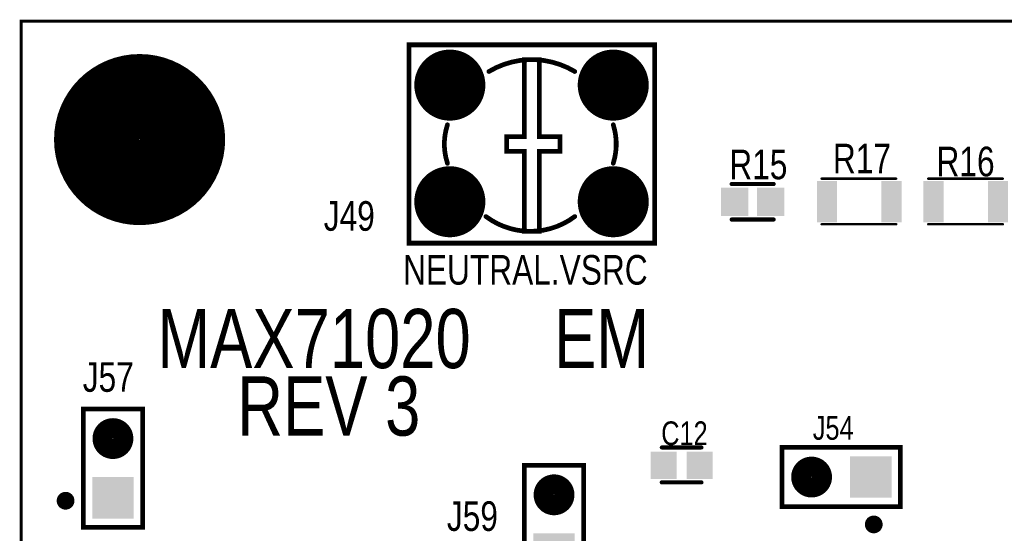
# Model space of a CAD drawing. Extents: x 0.61 to 3.61, y 0.19 to 4.26.
# Tile 10 of 16: x 0.61 to 2.27, y 3.39 to 4.26. Entities that reach past the tile are written whole.
import ezdxf

# ---------------------------------------------------------------- set-up
doc = ezdxf.new("R2010")
doc.units = 0

msp = doc.modelspace()

# ---------------------------------------------------------------- linework, layer by layer
at = {"const_width": 0.005}
msp.add_lwpolyline([(2.562, 4.258), (3.612, 4.258), (3.612, 1.258), (0.612, 1.258), (0.612, 4.258), (2.562, 4.258)], close=True, dxfattribs=at)
at = {"const_width": 0.0025}
msp.add_lwpolyline([(0.6108, 4.258, 1), (0.6132, 4.258, 1)], format="xyb", close=True, dxfattribs=at)
at = {"layer": 'SMT'}
for points, const_width in [([(1.306, 4.15, 1), (1.366, 4.15, 1)], 0.06), ([(1.582, 4.15, 1), (1.642, 4.15, 1)], 0.06), ([(0.74, 4.058, 1), (0.884, 4.058, 1)], 0.145), ([(1.306, 3.953, 1), (1.366, 3.953, 1)], 0.06), ([(1.582, 3.953, 1), (1.642, 3.953, 1)], 0.06), ([(0.75, 3.553, 1), (0.784, 3.553, 1)], 0.035), ([(1.93, 3.488, 1), (1.964, 3.488, 1)], 0.035), ([(1.495, 3.458, 1), (1.529, 3.458, 1)], 0.035)]:
    msp.add_lwpolyline(points, format="xyb", close=True, dxfattribs=dict(at, const_width=const_width))
for points in [[(1.794, 3.929), (1.84, 3.929), (1.794, 3.977), (1.84, 3.977)], [(1.855, 3.929), (1.901, 3.929), (1.855, 3.977), (1.901, 3.977)], [(1.956, 3.918), (1.99, 3.918), (1.956, 3.988), (1.99, 3.988)], [(2.065, 3.918), (2.099, 3.918), (2.065, 3.988), (2.099, 3.988)], [(2.136, 3.918), (2.17, 3.918), (2.136, 3.988), (2.17, 3.988)], [(2.245, 3.918), (2.279, 3.918), (2.245, 3.988), (2.279, 3.988)], [(1.675, 3.485), (1.719, 3.485), (1.675, 3.531), (1.719, 3.531)], [(1.736, 3.485), (1.78, 3.485), (1.736, 3.531), (1.78, 3.531)], [(2.012, 3.453), (2.082, 3.453), (2.012, 3.523), (2.082, 3.523)], [(0.732, 3.418), (0.802, 3.418), (0.732, 3.488), (0.802, 3.488)], [(1.477, 3.323), (1.547, 3.323), (1.477, 3.393), (1.547, 3.393)]]:
    msp.add_solid(points, dxfattribs=at)
at = {"layer": 'SST', "const_width": 0.008}
for points in [[(1.267, 3.883), (1.267, 4.218), (1.682, 4.218), (1.682, 3.883), (1.267, 3.883)], [(1.462, 4.038), (1.432, 4.038), (1.432, 4.063), (1.462, 4.063), (1.462, 4.193), (1.487, 4.193), (1.487, 4.063), (1.522, 4.063), (1.522, 4.038), (1.487, 4.038), (1.487, 3.903), (1.462, 3.903), (1.462, 4.038)], [(0.817, 3.403), (0.717, 3.403), (0.717, 3.603), (0.817, 3.603), (0.817, 3.403)], [(2.097, 3.538), (2.097, 3.438), (1.897, 3.438), (1.897, 3.538), (2.097, 3.538)], [(1.562, 3.308), (1.462, 3.308), (1.462, 3.508), (1.562, 3.508), (1.562, 3.308)]]:
    msp.add_lwpolyline(points, close=True, dxfattribs=at)
at = {"layer": 'SST'}
for points, const_width in [([(1.265, 4.218, 1), (1.269, 4.218, 1)], 0.004), ([(1.68, 4.218, 1), (1.684, 4.218, 1)], 0.004), ([(1.46, 4.193, 1), (1.464, 4.193, 1)], 0.004), ([(1.485, 4.193, 1), (1.489, 4.193, 1)], 0.004), ([(1.4, 4.173, 1), (1.404, 4.173, 1)], 0.004), ([(1.545, 4.173, 1), (1.549, 4.173, 1)], 0.004), ([(1.33, 4.083, 1), (1.334, 4.083, 1)], 0.004), ([(1.61, 4.083, 1), (1.614, 4.083, 1)], 0.004), ([(1.43, 4.063, 1), (1.434, 4.063, 1)], 0.004), ([(1.46, 4.063, 1), (1.464, 4.063, 1)], 0.004), ([(1.485, 4.063, 1), (1.489, 4.063, 1)], 0.004), ([(1.52, 4.063, 1), (1.524, 4.063, 1)], 0.004), ([(1.43, 4.038, 1), (1.434, 4.038, 1)], 0.004), ([(1.46, 4.038, 1), (1.464, 4.038, 1)], 0.004), ([(1.46, 4.038, 1), (1.464, 4.038, 1)], 0.004), ([(1.485, 4.038, 1), (1.489, 4.038, 1)], 0.004), ([(1.52, 4.038, 1), (1.524, 4.038, 1)], 0.004), ([(1.33, 4.018, 1), (1.334, 4.018, 1)], 0.004), ([(1.61, 4.018, 1), (1.614, 4.018, 1)], 0.004), ([(1.963, 3.992, 1), (1.965, 3.992, 1)], 0.002), ([(2.089, 3.992, 1), (2.091, 3.992, 1)], 0.002), ([(2.143, 3.992, 1), (2.145, 3.992, 1)], 0.002), ([(2.269, 3.992, 1), (2.271, 3.992, 1)], 0.002), ([(1.8103, 3.983, 1), (1.8138, 3.983, 1)], 0.0035), ([(1.8813, 3.983, 1), (1.8847, 3.983, 1)], 0.0035), ([(1.395, 3.928, 1), (1.399, 3.928, 1)], 0.004), ([(1.545, 3.928, 1), (1.549, 3.928, 1)], 0.004), ([(1.8103, 3.923, 1), (1.8138, 3.923, 1)], 0.0035), ([(1.8813, 3.923, 1), (1.8847, 3.923, 1)], 0.0035), ([(1.963, 3.915, 1), (1.965, 3.915, 1)], 0.002), ([(2.089, 3.915, 1), (2.091, 3.915, 1)], 0.002), ([(2.143, 3.915, 1), (2.145, 3.915, 1)], 0.002), ([(2.269, 3.915, 1), (2.271, 3.915, 1)], 0.002), ([(1.46, 3.903, 1), (1.464, 3.903, 1)], 0.004), ([(1.485, 3.903, 1), (1.489, 3.903, 1)], 0.004), ([(1.265, 3.883, 1), (1.269, 3.883, 1)], 0.004), ([(1.265, 3.883, 1), (1.269, 3.883, 1)], 0.004), ([(1.68, 3.883, 1), (1.684, 3.883, 1)], 0.004), ([(0.715, 3.603, 1), (0.719, 3.603, 1)], 0.004), ([(0.815, 3.603, 1), (0.819, 3.603, 1)], 0.004), ([(1.6923, 3.538, 1), (1.6957, 3.538, 1)], 0.0035), ([(1.7593, 3.538, 1), (1.7627, 3.538, 1)], 0.0035), ([(1.895, 3.538, 1), (1.899, 3.538, 1)], 0.004), ([(2.095, 3.538, 1), (2.099, 3.538, 1)], 0.004), ([(2.095, 3.538, 1), (2.099, 3.538, 1)], 0.004), ([(1.46, 3.508, 1), (1.464, 3.508, 1)], 0.004), ([(1.56, 3.508, 1), (1.564, 3.508, 1)], 0.004), ([(1.6923, 3.479, 1), (1.6957, 3.479, 1)], 0.0035), ([(1.7593, 3.479, 1), (1.7627, 3.479, 1)], 0.0035), ([(0.677, 3.448, 1), (0.687, 3.448, 1)], 0.01), ([(0.677, 3.448, 1), (0.687, 3.448, 1)], 0.01), ([(0.687, 3.448, 1), (0.697, 3.448, 1)], 0.01), ([(0.687, 3.448, 1), (0.697, 3.448, 1)], 0.01), ([(1.895, 3.438, 1), (1.899, 3.438, 1)], 0.004), ([(2.095, 3.438, 1), (2.099, 3.438, 1)], 0.004), ([(2.042, 3.408, 1), (2.052, 3.408, 1)], 0.01), ([(2.042, 3.408, 1), (2.052, 3.408, 1)], 0.01), ([(2.052, 3.408, 1), (2.062, 3.408, 1)], 0.01), ([(2.052, 3.408, 1), (2.062, 3.408, 1)], 0.01), ([(0.715, 3.403, 1), (0.719, 3.403, 1)], 0.004), ([(0.815, 3.403, 1), (0.819, 3.403, 1)], 0.004), ([(0.815, 3.403, 1), (0.819, 3.403, 1)], 0.004)]:
    msp.add_lwpolyline(points, format="xyb", close=True, dxfattribs=dict(at, const_width=const_width))
for points, const_width in [([(1.547, 4.173, 0.276654), (1.402, 4.173)], 0.008), ([(1.332, 4.018, -0.161488), (1.332, 4.083)], 0.008), ([(1.612, 4.018, 0.15546), (1.612, 4.083)], 0.008), ([(1.547, 3.928, -0.333333), (1.397, 3.928)], 0.008), ([(0.692, 3.448, 1), (0.682, 3.448)], 0.02), ([(0.682, 3.448, 1), (0.692, 3.448)], 0.02), ([(2.057, 3.408, 1), (2.047, 3.408)], 0.02), ([(2.047, 3.408, 1), (2.057, 3.408)], 0.02)]:
    msp.add_lwpolyline(points, format="xyb", dxfattribs=dict(at, const_width=const_width))
for points, const_width in [([(1.964, 3.992), (2.09, 3.992)], 0.004), ([(2.144, 3.992), (2.27, 3.992)], 0.004), ([(1.883, 3.983), (1.812, 3.983)], 0.007), ([(1.883, 3.923), (1.812, 3.923)], 0.007), ([(1.964, 3.915), (2.09, 3.915)], 0.004), ([(2.144, 3.915), (2.27, 3.915)], 0.004), ([(1.694, 3.538), (1.761, 3.538)], 0.007), ([(1.694, 3.479), (1.761, 3.479)], 0.007)]:
    msp.add_lwpolyline(points, dxfattribs=dict(at, const_width=const_width))

# ---------------------------------------------------------------- texts
at = {"layer": 'SST', "width": 0.8}
for s, height, p in [('R17', 0.05, (1.983, 4.001)), ('R16', 0.05, (2.158, 3.996)), ('J49', 0.05, (1.123, 3.904)), ('J57', 0.05, (0.716, 3.632)), ('C12', 0.04, (1.693, 3.542)), ('J54', 0.04, (1.949, 3.551)), ('J59', 0.05, (1.331, 3.397))]:
    msp.add_text(s, height=height, rotation=360, dxfattribs=at).set_placement(p)
for s, height, p in [('R15', 0.05, (1.808, 3.991)), ('NEUTRAL.VSRC', 0.05, (1.257, 3.813)), ('MAX71020', 0.1, (0.842, 3.672)), ('EM', 0.1, (1.512, 3.672)), ('REV 3', 0.1, (0.977, 3.558))]:
    msp.add_text(s, height=height, dxfattribs=at).set_placement(p)

doc.saveas('drawing.dxf')
